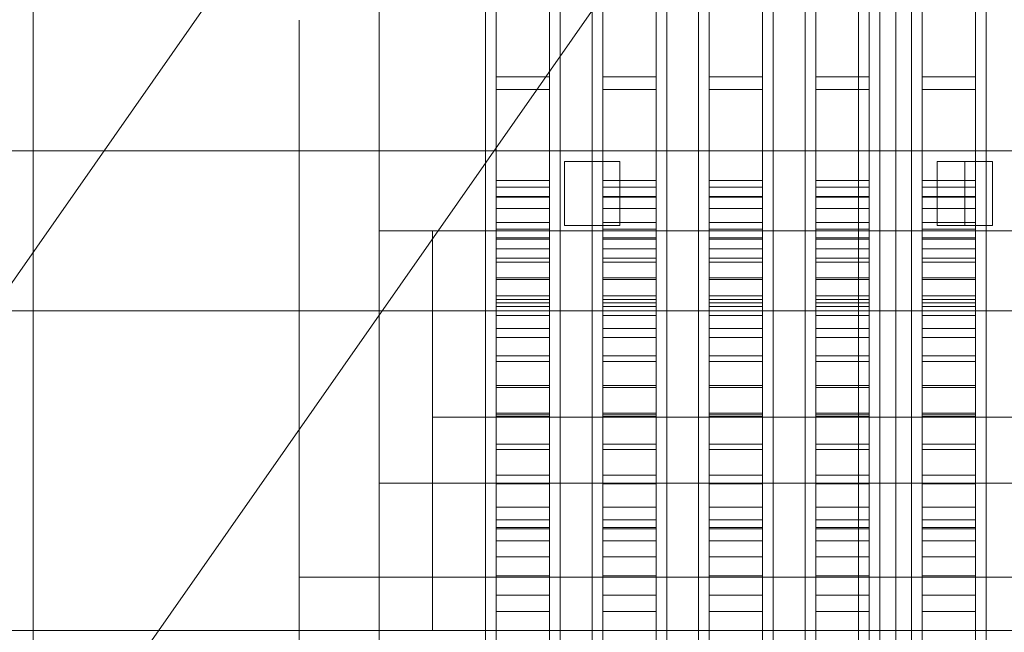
# Model space of a CAD drawing. Header units: millimetres. Extents: x -3490 to 61924, y -72580 to 6847.
# Tile 41 of 256: x -1728 to -1543, y -34340 to -34225. Entities that reach past the tile are written whole.
import ezdxf

# ---------------------------------------------------------------- set-up
doc = ezdxf.new("R2010")
doc.units = ezdxf.units.MM
for name, color, linetype, lineweight in [('COTAS_O', 1, 'Continuous', 0), ('COTAS_P', 1, 'Continuous', 0), ('frontal_briquetadora', 7, 'Continuous', 0), ('frontal_C03', 7, 'Continuous', 0), ('frontal_dosificador', 7, 'Continuous', 0), ('frontal_tolva', 7, 'Continuous', 0)]:
    doc.layers.add(name, color=color, linetype=linetype, lineweight=lineweight)
doc.dimstyles.new('R19_100', dxfattribs={"dimtxt": 250, "dimasz": 150, "dimexe": 150, "dimexo": 80, "dimgap": 100, "dimtad": 1, "dimtih": 1, "dimtoh": 1, "dimdsep": 46, "dimcen": 0.09, "dimadec": 0, "dimazin": 0, "dimtfac": 1, "dimtdec": 4, "dimtofl": 0, "dimtmove": 0, "dimatfit": 3, "dimfxl": 1, "dimtolj": 1, "dimtzin": 0, "dimarcsym": 0})

# ---------------------------------------------------------------- blocks, each defined once
blk = doc.blocks.new('DIM_R29_52')
at = {"layer": 'COTAS_P'}
for p, q in [((-1750, -34600), (-1600, -34555)), ((2600, -34600), (2450, -34555)), ((-1750, -35500), (-1750, -34600)), ((-1750, -34600), (2600, -34600)), ((-1750, -34600), (-1600, -34645)), ((2600, -34600), (2450, -34645)), ((2600, -35500), (2600, -34600))]:
    blk.add_line(p, q, dxfattribs=at)
blk.add_text('4350 P', height=250, dxfattribs=at).set_placement((425, -34500))
blk = doc.blocks.new('DIM_R29_56')
at = {"layer": 'COTAS_O'}
for p, q in [((-1725, -31700), (-1025, -31700)), ((-1025, -31700), (-1070, -31850)), ((-1025, -34400), (-1025, -31700)), ((-1025, -31700), (-980, -31850)), ((-1025, -34400), (-1070, -34250)), ((-1025, -34400), (-980, -34250)), ((-1725, -34400), (-1025, -34400))]:
    blk.add_line(p, q, dxfattribs=at)
blk.add_text('2700 O', height=250, rotation=90, dxfattribs=at).set_placement((-1125, -33050))
blk = doc.blocks.new('DIM_R29_57')
at = {"layer": 'COTAS_O'}
for p, q in [((-1725, -33700), (-1575, -33655)), ((1725, -33700), (1575, -33655)), ((-1725, -34400), (-1725, -33700)), ((-1725, -33700), (1725, -33700)), ((-1725, -33700), (-1575, -33745)), ((1725, -33700), (1575, -33745)), ((1725, -34400), (1725, -33700))]:
    blk.add_line(p, q, dxfattribs=at)
blk.add_text('3450 O', height=250, dxfattribs=at).set_placement((0, -33600))

msp = doc.modelspace()

# ---------------------------------------------------------------- linework, layer by layer
at = {"layer": 'frontal_briquetadora'}
for p, q in [((-1638, -34255.522), (-1638, -34023.687)), ((-1628, -34255.522), (-1628, -34023.687)), ((-1618, -34255.522), (-1618, -34023.687)), ((-1608, -34255.522), (-1608, -34023.687)), ((-1598, -34255.522), (-1598, -34023.687)), ((-1588, -34255.522), (-1588, -34023.687)), ((-1578, -34255.522), (-1578, -34023.687)), ((-1568, -34255.522), (-1568, -34023.687)), ((-1558, -34255.522), (-1558, -34023.687)), ((-1548, -34255.522), (-1548, -34023.687)), ((-1638, -34263.452), (-1638, -34031.618)), ((-1628, -34263.452), (-1628, -34031.618)), ((-1618, -34263.452), (-1618, -34031.618)), ((-1608, -34263.452), (-1608, -34031.618)), ((-1598, -34263.452), (-1598, -34031.618)), ((-1588, -34263.452), (-1588, -34031.618)), ((-1578, -34263.452), (-1578, -34031.618)), ((-1568, -34263.452), (-1568, -34031.618)), ((-1558, -34263.452), (-1558, -34031.618)), ((-1548, -34263.452), (-1548, -34031.618)), ((-1660, -34232.316), (-1660, -34213.667)), ((-1640, -34232.316), (-1640, -34213.667)), ((-1640, -34233.568), (-1640, -34215.195)), ((-1626, -34232.316), (-1626, -34213.667)), ((-1626, -34233.568), (-1626, -34215.195)), ((-1620, -34232.316), (-1620, -34213.667)), ((-1620, -34233.568), (-1620, -34215.195)), ((-1606, -34232.316), (-1606, -34213.667)), ((-1606, -34233.568), (-1606, -34215.195)), ((-1600, -34232.316), (-1600, -34213.667)), ((-1600, -34233.568), (-1600, -34215.195)), ((-1586, -34232.316), (-1586, -34213.667)), ((-1586, -34233.568), (-1586, -34215.195)), ((-1580, -34232.316), (-1580, -34213.667)), ((-1580, -34233.568), (-1580, -34215.195)), ((-1566, -34232.316), (-1566, -34213.667)), ((-1566, -34233.568), (-1566, -34215.195)), ((-1560, -34232.316), (-1560, -34213.667)), ((-1560, -34233.568), (-1560, -34215.195)), ((-1546, -34232.316), (-1546, -34213.667)), ((-1546, -34233.568), (-1546, -34215.195)), ((-1638, -34215.781), (-1638, -34236.052)), ((-1628, -34215.781), (-1628, -34236.052)), ((-1618, -34215.781), (-1618, -34236.052)), ((-1608, -34215.781), (-1608, -34236.052)), ((-1598, -34215.781), (-1598, -34236.052)), ((-1588, -34215.781), (-1588, -34236.052)), ((-1578, -34215.781), (-1578, -34236.052)), ((-1568, -34215.781), (-1568, -34236.052)), ((-1558, -34215.781), (-1558, -34236.052)), ((-1548, -34215.781), (-1548, -34236.052)), ((-1638, -34218.738), (-1638, -34238.484)), ((-1628, -34218.738), (-1628, -34238.484)), ((-1618, -34218.738), (-1618, -34238.484)), ((-1608, -34218.738), (-1608, -34238.484)), ((-1598, -34218.738), (-1598, -34238.484)), ((-1588, -34218.738), (-1588, -34238.484)), ((-1578, -34218.738), (-1578, -34238.484)), ((-1568, -34218.738), (-1568, -34238.484)), ((-1558, -34218.738), (-1558, -34238.484)), ((-1548, -34218.738), (-1548, -34238.484)), ((-1675, -34229.008), (-1675, -34225.448)), ((-1660, -34229.008), (-1660, -34225.448)), ((-1675, -34236.008), (-1675, -34229.008)), ((-1660, -34236.008), (-1660, -34229.008)), ((-1660, -34251.367), (-1660, -34232.316)), ((-1640, -34251.367), (-1640, -34232.316)), ((-1640, -34252.354), (-1640, -34233.568)), ((-1626, -34251.367), (-1626, -34232.316)), ((-1626, -34252.354), (-1626, -34233.568)), ((-1620, -34251.367), (-1620, -34232.316)), ((-1620, -34252.354), (-1620, -34233.568)), ((-1606, -34251.367), (-1606, -34232.316)), ((-1606, -34252.354), (-1606, -34233.568)), ((-1600, -34251.367), (-1600, -34232.316)), ((-1600, -34252.354), (-1600, -34233.568)), ((-1586, -34251.367), (-1586, -34232.316)), ((-1586, -34252.354), (-1586, -34233.568)), ((-1580, -34251.367), (-1580, -34232.316)), ((-1580, -34252.354), (-1580, -34233.568)), ((-1566, -34251.367), (-1566, -34232.316)), ((-1566, -34252.354), (-1566, -34233.568)), ((-1560, -34251.367), (-1560, -34232.316)), ((-1560, -34252.354), (-1560, -34233.568)), ((-1546, -34251.367), (-1546, -34232.316)), ((-1546, -34252.354), (-1546, -34233.568)), ((-1675, -34246.208), (-1675, -34236.008)), ((-1660, -34246.208), (-1660, -34236.008)), ((-1638, -34236.052), (-1638, -34256.779)), ((-1638, -34236.052), (-1628, -34236.052)), ((-1628, -34236.052), (-1628, -34256.779)), ((-1618, -34236.052), (-1618, -34256.779)), ((-1618, -34236.052), (-1608, -34236.052)), ((-1608, -34236.052), (-1608, -34256.779)), ((-1598, -34236.052), (-1598, -34256.779)), ((-1598, -34236.052), (-1588, -34236.052)), ((-1588, -34236.052), (-1588, -34256.779)), ((-1578, -34236.052), (-1578, -34256.779)), ((-1578, -34236.052), (-1568, -34236.052)), ((-1568, -34236.052), (-1568, -34256.779)), ((-1558, -34236.052), (-1558, -34256.779)), ((-1558, -34236.052), (-1548, -34236.052)), ((-1548, -34236.052), (-1548, -34256.779)), ((-1638, -34238.484), (-1638, -34258.674)), ((-1638, -34238.484), (-1628, -34238.484)), ((-1628, -34238.484), (-1628, -34258.674)), ((-1618, -34238.484), (-1618, -34258.674)), ((-1618, -34238.484), (-1608, -34238.484)), ((-1608, -34238.484), (-1608, -34258.674)), ((-1598, -34238.484), (-1598, -34258.674)), ((-1598, -34238.484), (-1588, -34238.484)), ((-1588, -34238.484), (-1588, -34258.674)), ((-1578, -34238.484), (-1578, -34258.674)), ((-1578, -34238.484), (-1568, -34238.484)), ((-1568, -34238.484), (-1568, -34258.674)), ((-1558, -34238.484), (-1558, -34258.674)), ((-1558, -34238.484), (-1548, -34238.484)), ((-1548, -34238.484), (-1548, -34258.674)), ((-1675, -34259.262), (-1675, -34246.208)), ((-1660, -34259.262), (-1660, -34246.208)), ((-1660, -34270.741), (-1660, -34251.367)), ((-1640, -34270.741), (-1640, -34251.367)), ((-1640, -34271.473), (-1640, -34252.354)), ((-1626, -34270.741), (-1626, -34251.367)), ((-1626, -34271.473), (-1626, -34252.354)), ((-1620, -34270.741), (-1620, -34251.367)), ((-1620, -34271.473), (-1620, -34252.354)), ((-1606, -34270.741), (-1606, -34251.367)), ((-1606, -34271.473), (-1606, -34252.354)), ((-1600, -34270.741), (-1600, -34251.367)), ((-1600, -34271.473), (-1600, -34252.354)), ((-1586, -34270.741), (-1586, -34251.367)), ((-1586, -34271.473), (-1586, -34252.354)), ((-1580, -34270.741), (-1580, -34251.367)), ((-1580, -34271.473), (-1580, -34252.354)), ((-1566, -34270.741), (-1566, -34251.367)), ((-1566, -34271.473), (-1566, -34252.354)), ((-1560, -34270.741), (-1560, -34251.367)), ((-1560, -34271.473), (-1560, -34252.354)), ((-1546, -34270.741), (-1546, -34251.367)), ((-1546, -34271.473), (-1546, -34252.354)), ((-1660, -34256.659), (-1660, -34253.764)), ((-1640, -34256.659), (-1640, -34253.764)), ((-1626, -34256.659), (-1626, -34253.764)), ((-1620, -34256.659), (-1620, -34253.764)), ((-1606, -34256.659), (-1606, -34253.764)), ((-1600, -34256.659), (-1600, -34253.764)), ((-1586, -34256.659), (-1586, -34253.764)), ((-1580, -34256.659), (-1580, -34253.764)), ((-1566, -34256.659), (-1566, -34253.764)), ((-1560, -34256.659), (-1560, -34253.764)), ((-1546, -34256.659), (-1546, -34253.764)), ((-1638, -34256.8), (-1638, -34255.522)), ((-1638, -34255.522), (-1628, -34255.522)), ((-1628, -34256.8), (-1628, -34255.522)), ((-1618, -34256.8), (-1618, -34255.522)), ((-1618, -34255.522), (-1608, -34255.522)), ((-1608, -34256.8), (-1608, -34255.522)), ((-1598, -34256.8), (-1598, -34255.522)), ((-1598, -34255.522), (-1588, -34255.522)), ((-1588, -34256.8), (-1588, -34255.522)), ((-1578, -34256.8), (-1578, -34255.522)), ((-1578, -34255.522), (-1568, -34255.522)), ((-1568, -34256.8), (-1568, -34255.522)), ((-1558, -34256.8), (-1558, -34255.522)), ((-1558, -34255.522), (-1548, -34255.522)), ((-1548, -34256.8), (-1548, -34255.522)), ((-1660, -34262.386), (-1660, -34256.659)), ((-1640, -34262.386), (-1640, -34256.659)), ((-1638, -34256.779), (-1638, -34277.861)), ((-1638, -34256.779), (-1628, -34256.779)), ((-1638, -34258.552), (-1638, -34256.8)), ((-1638, -34256.8), (-1628, -34256.8)), ((-1628, -34256.779), (-1628, -34277.861)), ((-1628, -34258.552), (-1628, -34256.8)), ((-1626, -34262.386), (-1626, -34256.659)), ((-1620, -34262.386), (-1620, -34256.659)), ((-1618, -34256.779), (-1618, -34277.861)), ((-1618, -34256.779), (-1608, -34256.779)), ((-1618, -34258.552), (-1618, -34256.8)), ((-1618, -34256.8), (-1608, -34256.8)), ((-1608, -34256.779), (-1608, -34277.861)), ((-1608, -34258.552), (-1608, -34256.8)), ((-1606, -34262.386), (-1606, -34256.659)), ((-1600, -34262.386), (-1600, -34256.659)), ((-1598, -34256.779), (-1598, -34277.861)), ((-1598, -34256.779), (-1588, -34256.779)), ((-1598, -34258.552), (-1598, -34256.8)), ((-1598, -34256.8), (-1588, -34256.8)), ((-1588, -34256.779), (-1588, -34277.861)), ((-1588, -34258.552), (-1588, -34256.8)), ((-1586, -34262.386), (-1586, -34256.659)), ((-1580, -34262.386), (-1580, -34256.659)), ((-1578, -34256.779), (-1578, -34277.861)), ((-1578, -34256.779), (-1568, -34256.779)), ((-1578, -34258.552), (-1578, -34256.8)), ((-1578, -34256.8), (-1568, -34256.8)), ((-1568, -34256.779), (-1568, -34277.861)), ((-1568, -34258.552), (-1568, -34256.8)), ((-1566, -34262.386), (-1566, -34256.659)), ((-1560, -34262.386), (-1560, -34256.659)), ((-1558, -34256.779), (-1558, -34277.861)), ((-1558, -34256.779), (-1548, -34256.779)), ((-1558, -34258.552), (-1558, -34256.8)), ((-1558, -34256.8), (-1548, -34256.8)), ((-1548, -34256.779), (-1548, -34277.861)), ((-1548, -34258.552), (-1548, -34256.8)), ((-1546, -34262.386), (-1546, -34256.659)), ((-1675, -34274.725), (-1675, -34259.262)), ((-1660, -34274.725), (-1660, -34259.262)), ((-1638, -34260.772), (-1638, -34258.552)), ((-1638, -34258.552), (-1628, -34258.552)), ((-1638, -34258.674), (-1638, -34279.211)), ((-1638, -34258.674), (-1628, -34258.674)), ((-1628, -34260.772), (-1628, -34258.552)), ((-1628, -34258.674), (-1628, -34279.211)), ((-1618, -34260.772), (-1618, -34258.552)), ((-1618, -34258.552), (-1608, -34258.552)), ((-1618, -34258.674), (-1618, -34279.211)), ((-1618, -34258.674), (-1608, -34258.674)), ((-1608, -34260.772), (-1608, -34258.552)), ((-1608, -34258.674), (-1608, -34279.211)), ((-1598, -34260.772), (-1598, -34258.552)), ((-1598, -34258.552), (-1588, -34258.552)), ((-1598, -34258.674), (-1598, -34279.211)), ((-1598, -34258.674), (-1588, -34258.674)), ((-1588, -34260.772), (-1588, -34258.552)), ((-1588, -34258.674), (-1588, -34279.211)), ((-1578, -34260.772), (-1578, -34258.552)), ((-1578, -34258.552), (-1568, -34258.552)), ((-1578, -34258.674), (-1578, -34279.211)), ((-1578, -34258.674), (-1568, -34258.674)), ((-1568, -34260.772), (-1568, -34258.552)), ((-1568, -34258.674), (-1568, -34279.211)), ((-1558, -34260.772), (-1558, -34258.552)), ((-1558, -34258.552), (-1548, -34258.552)), ((-1558, -34258.674), (-1558, -34279.211)), ((-1558, -34258.674), (-1548, -34258.674)), ((-1548, -34260.772), (-1548, -34258.552)), ((-1548, -34258.674), (-1548, -34279.211)), ((-1660, -34266.326), (-1660, -34260.713)), ((-1638, -34263.45), (-1638, -34260.772)), ((-1638, -34260.772), (-1628, -34260.772)), ((-1628, -34263.45), (-1628, -34260.772)), ((-1618, -34263.45), (-1618, -34260.772)), ((-1618, -34260.772), (-1608, -34260.772)), ((-1608, -34263.45), (-1608, -34260.772)), ((-1598, -34263.45), (-1598, -34260.772)), ((-1598, -34260.772), (-1588, -34260.772)), ((-1588, -34263.45), (-1588, -34260.772)), ((-1578, -34263.45), (-1578, -34260.772)), ((-1578, -34260.772), (-1568, -34260.772)), ((-1568, -34263.45), (-1568, -34260.772)), ((-1558, -34263.45), (-1558, -34260.772)), ((-1558, -34260.772), (-1548, -34260.772)), ((-1548, -34263.45), (-1548, -34260.772)), ((-1660, -34270.817), (-1660, -34262.386)), ((-1640, -34270.817), (-1640, -34262.386)), ((-1638, -34266.579), (-1638, -34263.45)), ((-1638, -34263.45), (-1628, -34263.45)), ((-1638, -34264.651), (-1638, -34263.452)), ((-1628, -34266.579), (-1628, -34263.45)), ((-1628, -34264.651), (-1628, -34263.452)), ((-1626, -34270.817), (-1626, -34262.386)), ((-1620, -34270.817), (-1620, -34262.386)), ((-1618, -34266.579), (-1618, -34263.45)), ((-1618, -34263.45), (-1608, -34263.45)), ((-1618, -34264.651), (-1618, -34263.452)), ((-1608, -34266.579), (-1608, -34263.45)), ((-1608, -34264.651), (-1608, -34263.452)), ((-1606, -34270.817), (-1606, -34262.386)), ((-1600, -34270.817), (-1600, -34262.386)), ((-1598, -34266.579), (-1598, -34263.45)), ((-1598, -34263.45), (-1588, -34263.45)), ((-1598, -34264.651), (-1598, -34263.452)), ((-1588, -34266.579), (-1588, -34263.45)), ((-1588, -34264.651), (-1588, -34263.452)), ((-1586, -34270.817), (-1586, -34262.386)), ((-1580, -34270.817), (-1580, -34262.386)), ((-1578, -34266.579), (-1578, -34263.45)), ((-1578, -34263.45), (-1568, -34263.45)), ((-1578, -34264.651), (-1578, -34263.452)), ((-1568, -34266.579), (-1568, -34263.45)), ((-1568, -34264.651), (-1568, -34263.452)), ((-1566, -34270.817), (-1566, -34262.386)), ((-1560, -34270.817), (-1560, -34262.386)), ((-1558, -34266.579), (-1558, -34263.45)), ((-1558, -34263.45), (-1548, -34263.45)), ((-1558, -34264.651), (-1558, -34263.452)), ((-1548, -34266.579), (-1548, -34263.45)), ((-1548, -34264.651), (-1548, -34263.452)), ((-1546, -34270.817), (-1546, -34262.386)), ((-1640, -34267.072), (-1640, -34263.81)), ((-1638, -34266.294), (-1638, -34264.651)), ((-1638, -34264.651), (-1628, -34264.651)), ((-1628, -34266.294), (-1628, -34264.651)), ((-1626, -34267.072), (-1626, -34263.81)), ((-1620, -34267.072), (-1620, -34263.81)), ((-1618, -34266.294), (-1618, -34264.651)), ((-1618, -34264.651), (-1608, -34264.651)), ((-1608, -34266.294), (-1608, -34264.651)), ((-1606, -34267.072), (-1606, -34263.81)), ((-1600, -34267.072), (-1600, -34263.81)), ((-1598, -34266.294), (-1598, -34264.651)), ((-1598, -34264.651), (-1588, -34264.651)), ((-1588, -34266.294), (-1588, -34264.651)), ((-1586, -34267.072), (-1586, -34263.81)), ((-1580, -34267.072), (-1580, -34263.81)), ((-1578, -34266.294), (-1578, -34264.651)), ((-1578, -34264.651), (-1568, -34264.651)), ((-1568, -34266.294), (-1568, -34264.651)), ((-1566, -34267.072), (-1566, -34263.81)), ((-1560, -34267.072), (-1560, -34263.81)), ((-1558, -34266.294), (-1558, -34264.651)), ((-1558, -34264.651), (-1548, -34264.651)), ((-1548, -34266.294), (-1548, -34264.651)), ((-1546, -34267.072), (-1546, -34263.81)), ((-1660, -34277.098), (-1660, -34266.326)), ((-1640, -34273.507), (-1640, -34267.072)), ((-1638, -34268.376), (-1638, -34266.294)), ((-1638, -34266.294), (-1628, -34266.294)), ((-1638, -34270.144), (-1638, -34266.579)), ((-1638, -34266.579), (-1628, -34266.579)), ((-1628, -34268.376), (-1628, -34266.294)), ((-1628, -34270.144), (-1628, -34266.579)), ((-1626, -34273.507), (-1626, -34267.072)), ((-1620, -34273.507), (-1620, -34267.072)), ((-1618, -34268.376), (-1618, -34266.294)), ((-1618, -34266.294), (-1608, -34266.294)), ((-1618, -34270.144), (-1618, -34266.579)), ((-1618, -34266.579), (-1608, -34266.579)), ((-1608, -34268.376), (-1608, -34266.294)), ((-1608, -34270.144), (-1608, -34266.579)), ((-1606, -34273.507), (-1606, -34267.072)), ((-1600, -34273.507), (-1600, -34267.072)), ((-1598, -34268.376), (-1598, -34266.294)), ((-1598, -34266.294), (-1588, -34266.294)), ((-1598, -34270.144), (-1598, -34266.579)), ((-1598, -34266.579), (-1588, -34266.579)), ((-1588, -34268.376), (-1588, -34266.294)), ((-1588, -34270.144), (-1588, -34266.579)), ((-1586, -34273.507), (-1586, -34267.072)), ((-1580, -34273.507), (-1580, -34267.072)), ((-1578, -34268.376), (-1578, -34266.294)), ((-1578, -34266.294), (-1568, -34266.294)), ((-1578, -34270.144), (-1578, -34266.579)), ((-1578, -34266.579), (-1568, -34266.579)), ((-1568, -34268.376), (-1568, -34266.294)), ((-1568, -34270.144), (-1568, -34266.579)), ((-1566, -34273.507), (-1566, -34267.072)), ((-1560, -34273.507), (-1560, -34267.072)), ((-1558, -34268.376), (-1558, -34266.294)), ((-1558, -34266.294), (-1548, -34266.294)), ((-1558, -34270.144), (-1558, -34266.579)), ((-1558, -34266.579), (-1548, -34266.579)), ((-1548, -34268.376), (-1548, -34266.294)), ((-1548, -34270.144), (-1548, -34266.579)), ((-1546, -34273.507), (-1546, -34267.072)), ((-1638, -34270.889), (-1638, -34268.376)), ((-1638, -34268.376), (-1628, -34268.376)), ((-1628, -34270.889), (-1628, -34268.376)), ((-1618, -34270.889), (-1618, -34268.376)), ((-1618, -34268.376), (-1608, -34268.376)), ((-1608, -34270.889), (-1608, -34268.376)), ((-1598, -34270.889), (-1598, -34268.376)), ((-1598, -34268.376), (-1588, -34268.376)), ((-1588, -34270.889), (-1588, -34268.376)), ((-1578, -34270.889), (-1578, -34268.376)), ((-1578, -34268.376), (-1568, -34268.376)), ((-1568, -34270.889), (-1568, -34268.376)), ((-1558, -34270.889), (-1558, -34268.376)), ((-1558, -34268.376), (-1548, -34268.376)), ((-1548, -34270.889), (-1548, -34268.376)), ((-1660, -34290.358), (-1660, -34270.741)), ((-1660, -34281.762), (-1660, -34270.817)), ((-1640, -34290.358), (-1640, -34270.741)), ((-1640, -34281.762), (-1640, -34270.817)), ((-1638, -34274.134), (-1638, -34270.144)), ((-1638, -34270.144), (-1628, -34270.144)), ((-1628, -34274.134), (-1628, -34270.144)), ((-1626, -34290.358), (-1626, -34270.741)), ((-1626, -34281.762), (-1626, -34270.817)), ((-1620, -34290.358), (-1620, -34270.741)), ((-1620, -34281.762), (-1620, -34270.817)), ((-1618, -34274.134), (-1618, -34270.144)), ((-1618, -34270.144), (-1608, -34270.144)), ((-1608, -34274.134), (-1608, -34270.144)), ((-1606, -34290.358), (-1606, -34270.741)), ((-1606, -34281.762), (-1606, -34270.817)), ((-1600, -34290.358), (-1600, -34270.741)), ((-1600, -34281.762), (-1600, -34270.817)), ((-1598, -34274.134), (-1598, -34270.144)), ((-1598, -34270.144), (-1588, -34270.144)), ((-1588, -34274.134), (-1588, -34270.144)), ((-1586, -34290.358), (-1586, -34270.741)), ((-1586, -34281.762), (-1586, -34270.817)), ((-1580, -34290.358), (-1580, -34270.741)), ((-1580, -34281.762), (-1580, -34270.817)), ((-1578, -34274.134), (-1578, -34270.144)), ((-1578, -34270.144), (-1568, -34270.144)), ((-1568, -34274.134), (-1568, -34270.144)), ((-1566, -34290.358), (-1566, -34270.741)), ((-1566, -34281.762), (-1566, -34270.817)), ((-1560, -34290.358), (-1560, -34270.741)), ((-1560, -34281.762), (-1560, -34270.817)), ((-1558, -34274.134), (-1558, -34270.144)), ((-1558, -34270.144), (-1548, -34270.144)), ((-1548, -34274.134), (-1548, -34270.144)), ((-1546, -34290.358), (-1546, -34270.741)), ((-1546, -34281.762), (-1546, -34270.817)), ((-1640, -34290.842), (-1640, -34271.473)), ((-1638, -34273.823), (-1638, -34270.889)), ((-1638, -34270.889), (-1628, -34270.889)), ((-1628, -34273.823), (-1628, -34270.889)), ((-1626, -34290.842), (-1626, -34271.473)), ((-1620, -34290.842), (-1620, -34271.473)), ((-1618, -34273.823), (-1618, -34270.889)), ((-1618, -34270.889), (-1608, -34270.889)), ((-1608, -34273.823), (-1608, -34270.889)), ((-1606, -34290.842), (-1606, -34271.473)), ((-1600, -34290.842), (-1600, -34271.473)), ((-1598, -34273.823), (-1598, -34270.889)), ((-1598, -34270.889), (-1588, -34270.889)), ((-1588, -34273.823), (-1588, -34270.889)), ((-1586, -34290.842), (-1586, -34271.473)), ((-1580, -34290.842), (-1580, -34271.473)), ((-1578, -34273.823), (-1578, -34270.889)), ((-1578, -34270.889), (-1568, -34270.889)), ((-1568, -34273.823), (-1568, -34270.889)), ((-1566, -34290.842), (-1566, -34271.473)), ((-1560, -34290.842), (-1560, -34271.473)), ((-1558, -34273.823), (-1558, -34270.889)), ((-1558, -34270.889), (-1548, -34270.889)), ((-1548, -34273.823), (-1548, -34270.889)), ((-1546, -34290.842), (-1546, -34271.473)), ((-1640, -34282.94), (-1640, -34273.507)), ((-1638, -34277.168), (-1638, -34273.823)), ((-1638, -34273.823), (-1628, -34273.823)), ((-1638, -34278.533), (-1638, -34274.134)), ((-1638, -34274.134), (-1628, -34274.134)), ((-1628, -34277.168), (-1628, -34273.823)), ((-1628, -34278.533), (-1628, -34274.134)), ((-1626, -34282.94), (-1626, -34273.507)), ((-1620, -34282.94), (-1620, -34273.507)), ((-1618, -34277.168), (-1618, -34273.823)), ((-1618, -34273.823), (-1608, -34273.823)), ((-1618, -34278.533), (-1618, -34274.134)), ((-1618, -34274.134), (-1608, -34274.134)), ((-1608, -34277.168), (-1608, -34273.823)), ((-1608, -34278.533), (-1608, -34274.134)), ((-1606, -34282.94), (-1606, -34273.507)), ((-1600, -34282.94), (-1600, -34273.507)), ((-1598, -34277.168), (-1598, -34273.823)), ((-1598, -34273.823), (-1588, -34273.823)), ((-1598, -34278.533), (-1598, -34274.134)), ((-1598, -34274.134), (-1588, -34274.134)), ((-1588, -34277.168), (-1588, -34273.823)), ((-1588, -34278.533), (-1588, -34274.134)), ((-1586, -34282.94), (-1586, -34273.507)), ((-1580, -34282.94), (-1580, -34273.507)), ((-1578, -34277.168), (-1578, -34273.823)), ((-1578, -34273.823), (-1568, -34273.823)), ((-1578, -34278.533), (-1578, -34274.134)), ((-1578, -34274.134), (-1568, -34274.134)), ((-1568, -34277.168), (-1568, -34273.823)), ((-1568, -34278.533), (-1568, -34274.134)), ((-1566, -34282.94), (-1566, -34273.507)), ((-1560, -34282.94), (-1560, -34273.507)), ((-1558, -34277.168), (-1558, -34273.823)), ((-1558, -34273.823), (-1548, -34273.823)), ((-1558, -34278.533), (-1558, -34274.134)), ((-1558, -34274.134), (-1548, -34274.134)), ((-1548, -34277.168), (-1548, -34273.823)), ((-1548, -34278.533), (-1548, -34274.134)), ((-1546, -34282.94), (-1546, -34273.507)), ((-1675, -34292.07), (-1675, -34274.725)), ((-1660, -34292.07), (-1660, -34274.725)), ((-1660, -34292.155), (-1660, -34277.098)), ((-1638, -34280.91), (-1638, -34277.168)), ((-1638, -34277.168), (-1628, -34277.168)), ((-1638, -34277.861), (-1638, -34299.197)), ((-1638, -34277.861), (-1628, -34277.861)), ((-1628, -34280.91), (-1628, -34277.168)), ((-1628, -34277.861), (-1628, -34299.197)), ((-1618, -34280.91), (-1618, -34277.168)), ((-1618, -34277.168), (-1608, -34277.168)), ((-1618, -34277.861), (-1618, -34299.197)), ((-1618, -34277.861), (-1608, -34277.861)), ((-1608, -34280.91), (-1608, -34277.168)), ((-1608, -34277.861), (-1608, -34299.197)), ((-1598, -34280.91), (-1598, -34277.168)), ((-1598, -34277.168), (-1588, -34277.168)), ((-1598, -34277.861), (-1598, -34299.197)), ((-1598, -34277.861), (-1588, -34277.861)), ((-1588, -34280.91), (-1588, -34277.168)), ((-1588, -34277.861), (-1588, -34299.197)), ((-1578, -34280.91), (-1578, -34277.168)), ((-1578, -34277.168), (-1568, -34277.168)), ((-1578, -34277.861), (-1578, -34299.197)), ((-1578, -34277.861), (-1568, -34277.861)), ((-1568, -34280.91), (-1568, -34277.168)), ((-1568, -34277.861), (-1568, -34299.197)), ((-1558, -34280.91), (-1558, -34277.168)), ((-1558, -34277.168), (-1548, -34277.168)), ((-1558, -34277.861), (-1558, -34299.197)), ((-1558, -34277.861), (-1548, -34277.861)), ((-1548, -34280.91), (-1548, -34277.168)), ((-1548, -34277.861), (-1548, -34299.197)), ((-1638, -34283.325), (-1638, -34278.533)), ((-1638, -34278.533), (-1628, -34278.533)), ((-1638, -34279.211), (-1638, -34299.994)), ((-1638, -34279.211), (-1628, -34279.211)), ((-1628, -34283.325), (-1628, -34278.533)), ((-1628, -34279.211), (-1628, -34299.994)), ((-1618, -34283.325), (-1618, -34278.533)), ((-1618, -34278.533), (-1608, -34278.533)), ((-1618, -34279.211), (-1618, -34299.994)), ((-1618, -34279.211), (-1608, -34279.211)), ((-1608, -34283.325), (-1608, -34278.533)), ((-1608, -34279.211), (-1608, -34299.994)), ((-1598, -34283.325), (-1598, -34278.533)), ((-1598, -34278.533), (-1588, -34278.533)), ((-1598, -34279.211), (-1598, -34299.994)), ((-1598, -34279.211), (-1588, -34279.211)), ((-1588, -34283.325), (-1588, -34278.533)), ((-1588, -34279.211), (-1588, -34299.994)), ((-1578, -34283.325), (-1578, -34278.533)), ((-1578, -34278.533), (-1568, -34278.533)), ((-1578, -34279.211), (-1578, -34299.994)), ((-1578, -34279.211), (-1568, -34279.211)), ((-1568, -34283.325), (-1568, -34278.533)), ((-1568, -34279.211), (-1568, -34299.994)), ((-1558, -34283.325), (-1558, -34278.533)), ((-1558, -34278.533), (-1548, -34278.533)), ((-1558, -34279.211), (-1558, -34299.994)), ((-1558, -34279.211), (-1548, -34279.211)), ((-1548, -34283.325), (-1548, -34278.533)), ((-1548, -34279.211), (-1548, -34299.994)), ((-1660, -34294.978), (-1660, -34281.762)), ((-1640, -34294.978), (-1640, -34281.762)), ((-1638, -34285.036), (-1638, -34280.91)), ((-1638, -34280.91), (-1628, -34280.91)), ((-1628, -34285.036), (-1628, -34280.91)), ((-1626, -34294.978), (-1626, -34281.762)), ((-1620, -34294.978), (-1620, -34281.762)), ((-1618, -34285.036), (-1618, -34280.91)), ((-1618, -34280.91), (-1608, -34280.91)), ((-1608, -34285.036), (-1608, -34280.91)), ((-1606, -34294.978), (-1606, -34281.762)), ((-1600, -34294.978), (-1600, -34281.762)), ((-1598, -34285.036), (-1598, -34280.91)), ((-1598, -34280.91), (-1588, -34280.91)), ((-1588, -34285.036), (-1588, -34280.91)), ((-1586, -34294.978), (-1586, -34281.762)), ((-1580, -34294.978), (-1580, -34281.762)), ((-1578, -34285.036), (-1578, -34280.91)), ((-1578, -34280.91), (-1568, -34280.91)), ((-1568, -34285.036), (-1568, -34280.91)), ((-1566, -34294.978), (-1566, -34281.762)), ((-1560, -34294.978), (-1560, -34281.762)), ((-1558, -34285.036), (-1558, -34280.91)), ((-1558, -34280.91), (-1548, -34280.91)), ((-1548, -34285.036), (-1548, -34280.91)), ((-1546, -34294.978), (-1546, -34281.762)), ((-1640, -34295.113), (-1640, -34282.94)), ((-1638, -34288.491), (-1638, -34283.325)), ((-1638, -34283.325), (-1628, -34283.325)), ((-1628, -34288.491), (-1628, -34283.325)), ((-1626, -34295.113), (-1626, -34282.94)), ((-1620, -34295.113), (-1620, -34282.94)), ((-1618, -34288.491), (-1618, -34283.325)), ((-1618, -34283.325), (-1608, -34283.325)), ((-1608, -34288.491), (-1608, -34283.325)), ((-1606, -34295.113), (-1606, -34282.94)), ((-1600, -34295.113), (-1600, -34282.94)), ((-1598, -34288.491), (-1598, -34283.325)), ((-1598, -34283.325), (-1588, -34283.325)), ((-1588, -34288.491), (-1588, -34283.325)), ((-1586, -34295.113), (-1586, -34282.94)), ((-1580, -34295.113), (-1580, -34282.94)), ((-1578, -34288.491), (-1578, -34283.325)), ((-1578, -34283.325), (-1568, -34283.325)), ((-1568, -34288.491), (-1568, -34283.325)), ((-1566, -34295.113), (-1566, -34282.94)), ((-1560, -34295.113), (-1560, -34282.94)), ((-1558, -34288.491), (-1558, -34283.325)), ((-1558, -34283.325), (-1548, -34283.325)), ((-1548, -34288.491), (-1548, -34283.325)), ((-1546, -34295.113), (-1546, -34282.94)), ((-1638, -34289.531), (-1638, -34285.036)), ((-1638, -34285.036), (-1628, -34285.036)), ((-1628, -34289.531), (-1628, -34285.036)), ((-1618, -34289.531), (-1618, -34285.036)), ((-1618, -34285.036), (-1608, -34285.036)), ((-1608, -34289.531), (-1608, -34285.036)), ((-1598, -34289.531), (-1598, -34285.036)), ((-1598, -34285.036), (-1588, -34285.036)), ((-1588, -34289.531), (-1588, -34285.036)), ((-1578, -34289.531), (-1578, -34285.036)), ((-1578, -34285.036), (-1568, -34285.036)), ((-1568, -34289.531), (-1568, -34285.036)), ((-1558, -34289.531), (-1558, -34285.036)), ((-1558, -34285.036), (-1548, -34285.036)), ((-1548, -34289.531), (-1548, -34285.036)), ((-1638, -34294.013), (-1638, -34288.491)), ((-1638, -34288.491), (-1628, -34288.491)), ((-1628, -34294.013), (-1628, -34288.491)), ((-1618, -34294.013), (-1618, -34288.491)), ((-1618, -34288.491), (-1608, -34288.491)), ((-1608, -34294.013), (-1608, -34288.491)), ((-1598, -34294.013), (-1598, -34288.491)), ((-1598, -34288.491), (-1588, -34288.491)), ((-1588, -34294.013), (-1588, -34288.491)), ((-1578, -34294.013), (-1578, -34288.491)), ((-1578, -34288.491), (-1568, -34288.491)), ((-1568, -34294.013), (-1568, -34288.491)), ((-1558, -34294.013), (-1558, -34288.491)), ((-1558, -34288.491), (-1548, -34288.491)), ((-1548, -34294.013), (-1548, -34288.491)), ((-1660, -34294.404), (-1660, -34289.963)), ((-1660, -34310.138), (-1660, -34290.358)), ((-1640, -34310.138), (-1640, -34290.358)), ((-1640, -34310.379), (-1640, -34290.842)), ((-1638, -34294.377), (-1638, -34289.531)), ((-1638, -34289.531), (-1628, -34289.531)), ((-1628, -34294.377), (-1628, -34289.531)), ((-1626, -34310.138), (-1626, -34290.358)), ((-1626, -34310.379), (-1626, -34290.842)), ((-1620, -34310.138), (-1620, -34290.358)), ((-1620, -34310.379), (-1620, -34290.842)), ((-1618, -34294.377), (-1618, -34289.531)), ((-1618, -34289.531), (-1608, -34289.531)), ((-1608, -34294.377), (-1608, -34289.531)), ((-1606, -34310.138), (-1606, -34290.358)), ((-1606, -34310.379), (-1606, -34290.842)), ((-1600, -34310.138), (-1600, -34290.358)), ((-1600, -34310.379), (-1600, -34290.842)), ((-1598, -34294.377), (-1598, -34289.531)), ((-1598, -34289.531), (-1588, -34289.531)), ((-1588, -34294.377), (-1588, -34289.531)), ((-1586, -34310.138), (-1586, -34290.358)), ((-1586, -34310.379), (-1586, -34290.842)), ((-1580, -34310.138), (-1580, -34290.358)), ((-1580, -34310.379), (-1580, -34290.842)), ((-1578, -34294.377), (-1578, -34289.531)), ((-1578, -34289.531), (-1568, -34289.531)), ((-1568, -34294.377), (-1568, -34289.531)), ((-1566, -34310.138), (-1566, -34290.358)), ((-1566, -34310.379), (-1566, -34290.842)), ((-1560, -34310.138), (-1560, -34290.358)), ((-1560, -34310.379), (-1560, -34290.842)), ((-1558, -34294.377), (-1558, -34289.531)), ((-1558, -34289.531), (-1548, -34289.531)), ((-1548, -34294.377), (-1548, -34289.531)), ((-1546, -34310.138), (-1546, -34290.358)), ((-1546, -34310.379), (-1546, -34290.842)), ((-1675, -34310.706), (-1675, -34292.07)), ((-1660, -34310.706), (-1660, -34292.07)), ((-1660, -34310.279), (-1660, -34292.155)), ((-1660, -34302.407), (-1660, -34294.404)), ((-1638, -34299.87), (-1638, -34294.013)), ((-1638, -34294.013), (-1628, -34294.013)), ((-1638, -34299.557), (-1638, -34294.377)), ((-1638, -34294.377), (-1628, -34294.377)), ((-1628, -34299.87), (-1628, -34294.013)), ((-1628, -34299.557), (-1628, -34294.377)), ((-1618, -34299.87), (-1618, -34294.013)), ((-1618, -34294.013), (-1608, -34294.013)), ((-1618, -34299.557), (-1618, -34294.377)), ((-1618, -34294.377), (-1608, -34294.377)), ((-1608, -34299.87), (-1608, -34294.013)), ((-1608, -34299.557), (-1608, -34294.377)), ((-1598, -34299.87), (-1598, -34294.013)), ((-1598, -34294.013), (-1588, -34294.013)), ((-1598, -34299.557), (-1598, -34294.377)), ((-1598, -34294.377), (-1588, -34294.377)), ((-1588, -34299.87), (-1588, -34294.013)), ((-1588, -34299.557), (-1588, -34294.377)), ((-1578, -34299.87), (-1578, -34294.013)), ((-1578, -34294.013), (-1568, -34294.013)), ((-1578, -34299.557), (-1578, -34294.377)), ((-1578, -34294.377), (-1568, -34294.377)), ((-1568, -34299.87), (-1568, -34294.013)), ((-1568, -34299.557), (-1568, -34294.377)), ((-1558, -34299.87), (-1558, -34294.013)), ((-1558, -34294.013), (-1548, -34294.013)), ((-1558, -34299.557), (-1558, -34294.377)), ((-1558, -34294.377), (-1548, -34294.377)), ((-1548, -34299.87), (-1548, -34294.013)), ((-1548, -34299.557), (-1548, -34294.377)), ((-1660, -34310.168), (-1660, -34294.978)), ((-1640, -34310.168), (-1640, -34294.978)), ((-1640, -34309.694), (-1640, -34295.113)), ((-1626, -34310.168), (-1626, -34294.978)), ((-1626, -34309.694), (-1626, -34295.113)), ((-1620, -34310.168), (-1620, -34294.978)), ((-1620, -34309.694), (-1620, -34295.113)), ((-1606, -34310.168), (-1606, -34294.978)), ((-1606, -34309.694), (-1606, -34295.113)), ((-1600, -34310.168), (-1600, -34294.978)), ((-1600, -34309.694), (-1600, -34295.113)), ((-1586, -34310.168), (-1586, -34294.978)), ((-1586, -34309.694), (-1586, -34295.113)), ((-1580, -34310.168), (-1580, -34294.978)), ((-1580, -34309.694), (-1580, -34295.113)), ((-1566, -34310.168), (-1566, -34294.978)), ((-1566, -34309.694), (-1566, -34295.113)), ((-1560, -34310.168), (-1560, -34294.978)), ((-1560, -34309.694), (-1560, -34295.113)), ((-1546, -34310.168), (-1546, -34294.978)), ((-1546, -34309.694), (-1546, -34295.113)), ((-1638, -34299.197), (-1638, -34320.682)), ((-1638, -34299.197), (-1628, -34299.197)), ((-1638, -34305.05), (-1638, -34299.557)), ((-1638, -34299.557), (-1628, -34299.557)), ((-1638, -34306.039), (-1638, -34299.87)), ((-1638, -34299.87), (-1628, -34299.87)), ((-1638, -34299.994), (-1638, -34320.923)), ((-1638, -34299.994), (-1628, -34299.994)), ((-1628, -34299.197), (-1628, -34320.682)), ((-1628, -34305.05), (-1628, -34299.557)), ((-1628, -34306.039), (-1628, -34299.87)), ((-1628, -34299.994), (-1628, -34320.923)), ((-1618, -34299.197), (-1618, -34320.682)), ((-1618, -34299.197), (-1608, -34299.197)), ((-1618, -34305.05), (-1618, -34299.557)), ((-1618, -34299.557), (-1608, -34299.557)), ((-1618, -34306.039), (-1618, -34299.87)), ((-1618, -34299.87), (-1608, -34299.87)), ((-1618, -34299.994), (-1618, -34320.923)), ((-1618, -34299.994), (-1608, -34299.994)), ((-1608, -34299.197), (-1608, -34320.682)), ((-1608, -34305.05), (-1608, -34299.557)), ((-1608, -34306.039), (-1608, -34299.87)), ((-1608, -34299.994), (-1608, -34320.923)), ((-1598, -34299.197), (-1598, -34320.682)), ((-1598, -34299.197), (-1588, -34299.197)), ((-1598, -34305.05), (-1598, -34299.557)), ((-1598, -34299.557), (-1588, -34299.557)), ((-1598, -34306.039), (-1598, -34299.87)), ((-1598, -34299.87), (-1588, -34299.87)), ((-1598, -34299.994), (-1598, -34320.923)), ((-1598, -34299.994), (-1588, -34299.994)), ((-1588, -34299.197), (-1588, -34320.682)), ((-1588, -34305.05), (-1588, -34299.557)), ((-1588, -34306.039), (-1588, -34299.87)), ((-1588, -34299.994), (-1588, -34320.923)), ((-1578, -34299.197), (-1578, -34320.682)), ((-1578, -34299.197), (-1568, -34299.197)), ((-1578, -34305.05), (-1578, -34299.557)), ((-1578, -34299.557), (-1568, -34299.557)), ((-1578, -34306.039), (-1578, -34299.87)), ((-1578, -34299.87), (-1568, -34299.87)), ((-1578, -34299.994), (-1578, -34320.923)), ((-1578, -34299.994), (-1568, -34299.994)), ((-1568, -34299.197), (-1568, -34320.682)), ((-1568, -34305.05), (-1568, -34299.557)), ((-1568, -34306.039), (-1568, -34299.87)), ((-1568, -34299.994), (-1568, -34320.923)), ((-1558, -34299.197), (-1558, -34320.682)), ((-1558, -34299.197), (-1548, -34299.197)), ((-1558, -34305.05), (-1558, -34299.557)), ((-1558, -34299.557), (-1548, -34299.557)), ((-1558, -34306.039), (-1558, -34299.87)), ((-1558, -34299.87), (-1548, -34299.87)), ((-1558, -34299.994), (-1558, -34320.923)), ((-1558, -34299.994), (-1548, -34299.994)), ((-1548, -34299.197), (-1548, -34320.682)), ((-1548, -34305.05), (-1548, -34299.557)), ((-1548, -34306.039), (-1548, -34299.87)), ((-1548, -34299.994), (-1548, -34320.923)), ((-1660, -34312.386), (-1660, -34302.407)), ((-1638, -34310.837), (-1638, -34305.05)), ((-1638, -34305.05), (-1628, -34305.05)), ((-1628, -34310.837), (-1628, -34305.05)), ((-1618, -34310.837), (-1618, -34305.05)), ((-1618, -34305.05), (-1608, -34305.05)), ((-1608, -34310.837), (-1608, -34305.05)), ((-1598, -34310.837), (-1598, -34305.05)), ((-1598, -34305.05), (-1588, -34305.05)), ((-1588, -34310.837), (-1588, -34305.05)), ((-1578, -34310.837), (-1578, -34305.05)), ((-1578, -34305.05), (-1568, -34305.05)), ((-1568, -34310.837), (-1568, -34305.05)), ((-1558, -34310.837), (-1558, -34305.05)), ((-1558, -34305.05), (-1548, -34305.05)), ((-1548, -34310.837), (-1548, -34305.05)), ((-1638, -34312.499), (-1638, -34306.039)), ((-1638, -34306.039), (-1628, -34306.039)), ((-1628, -34312.499), (-1628, -34306.039)), ((-1618, -34312.499), (-1618, -34306.039)), ((-1618, -34306.039), (-1608, -34306.039)), ((-1608, -34312.499), (-1608, -34306.039)), ((-1598, -34312.499), (-1598, -34306.039)), ((-1598, -34306.039), (-1588, -34306.039)), ((-1588, -34312.499), (-1588, -34306.039)), ((-1578, -34312.499), (-1578, -34306.039)), ((-1578, -34306.039), (-1568, -34306.039)), ((-1568, -34312.499), (-1568, -34306.039)), ((-1558, -34312.499), (-1558, -34306.039)), ((-1558, -34306.039), (-1548, -34306.039)), ((-1548, -34312.499), (-1548, -34306.039)), ((-1675, -34330), (-1675, -34310.706)), ((-1660, -34330), (-1660, -34310.138)), ((-1660, -34326.995), (-1660, -34310.168)), ((-1660, -34330), (-1660, -34310.279)), ((-1660, -34330), (-1660, -34310.706)), ((-1640, -34326.286), (-1640, -34309.694)), ((-1640, -34330), (-1640, -34310.138)), ((-1640, -34326.995), (-1640, -34310.168)), ((-1640, -34330), (-1640, -34310.379)), ((-1638, -34316.896), (-1638, -34310.837)), ((-1638, -34310.837), (-1628, -34310.837)), ((-1628, -34316.896), (-1628, -34310.837)), ((-1626, -34326.286), (-1626, -34309.694)), ((-1626, -34330), (-1626, -34310.138)), ((-1626, -34326.995), (-1626, -34310.168)), ((-1626, -34330), (-1626, -34310.379)), ((-1620, -34326.286), (-1620, -34309.694)), ((-1620, -34330), (-1620, -34310.138)), ((-1620, -34326.995), (-1620, -34310.168)), ((-1620, -34330), (-1620, -34310.379)), ((-1618, -34316.896), (-1618, -34310.837)), ((-1618, -34310.837), (-1608, -34310.837)), ((-1608, -34316.896), (-1608, -34310.837)), ((-1606, -34326.286), (-1606, -34309.694)), ((-1606, -34330), (-1606, -34310.138)), ((-1606, -34326.995), (-1606, -34310.168)), ((-1606, -34330), (-1606, -34310.379)), ((-1600, -34326.286), (-1600, -34309.694)), ((-1600, -34330), (-1600, -34310.138)), ((-1600, -34326.995), (-1600, -34310.168)), ((-1600, -34330), (-1600, -34310.379)), ((-1598, -34316.896), (-1598, -34310.837)), ((-1598, -34310.837), (-1588, -34310.837)), ((-1588, -34316.896), (-1588, -34310.837)), ((-1586, -34326.286), (-1586, -34309.694)), ((-1586, -34330), (-1586, -34310.138)), ((-1586, -34326.995), (-1586, -34310.168)), ((-1586, -34330), (-1586, -34310.379)), ((-1580, -34326.286), (-1580, -34309.694)), ((-1580, -34330), (-1580, -34310.138)), ((-1580, -34326.995), (-1580, -34310.168)), ((-1580, -34330), (-1580, -34310.379)), ((-1578, -34316.896), (-1578, -34310.837)), ((-1578, -34310.837), (-1568, -34310.837)), ((-1568, -34316.896), (-1568, -34310.837)), ((-1566, -34326.286), (-1566, -34309.694)), ((-1566, -34330), (-1566, -34310.138)), ((-1566, -34326.995), (-1566, -34310.168)), ((-1566, -34330), (-1566, -34310.379)), ((-1560, -34326.286), (-1560, -34309.694)), ((-1560, -34330), (-1560, -34310.138)), ((-1560, -34326.995), (-1560, -34310.168)), ((-1560, -34330), (-1560, -34310.379)), ((-1558, -34316.896), (-1558, -34310.837)), ((-1558, -34310.837), (-1548, -34310.837)), ((-1548, -34316.896), (-1548, -34310.837)), ((-1546, -34326.286), (-1546, -34309.694)), ((-1546, -34330), (-1546, -34310.138)), ((-1546, -34326.995), (-1546, -34310.168)), ((-1546, -34330), (-1546, -34310.379)), ((-1660, -34312.386), (-1510, -34312.386)), ((-1660, -34312.386), (-1660, -34322.365)), ((-1638, -34319.224), (-1638, -34312.499)), ((-1638, -34312.499), (-1628, -34312.499)), ((-1628, -34319.224), (-1628, -34312.499)), ((-1618, -34319.224), (-1618, -34312.499)), ((-1618, -34312.499), (-1608, -34312.499)), ((-1608, -34319.224), (-1608, -34312.499)), ((-1598, -34319.224), (-1598, -34312.499)), ((-1598, -34312.499), (-1588, -34312.499)), ((-1588, -34319.224), (-1588, -34312.499)), ((-1578, -34319.224), (-1578, -34312.499)), ((-1578, -34312.499), (-1568, -34312.499)), ((-1568, -34319.224), (-1568, -34312.499)), ((-1558, -34319.224), (-1558, -34312.499)), ((-1558, -34312.499), (-1548, -34312.499)), ((-1548, -34319.224), (-1548, -34312.499)), ((-1638, -34323.204), (-1638, -34316.896)), ((-1638, -34316.896), (-1628, -34316.896)), ((-1628, -34323.204), (-1628, -34316.896)), ((-1618, -34323.204), (-1618, -34316.896)), ((-1618, -34316.896), (-1608, -34316.896)), ((-1608, -34323.204), (-1608, -34316.896)), ((-1598, -34323.204), (-1598, -34316.896)), ((-1598, -34316.896), (-1588, -34316.896)), ((-1588, -34323.204), (-1588, -34316.896)), ((-1578, -34323.204), (-1578, -34316.896)), ((-1578, -34316.896), (-1568, -34316.896)), ((-1568, -34323.204), (-1568, -34316.896)), ((-1558, -34323.204), (-1558, -34316.896)), ((-1558, -34316.896), (-1548, -34316.896)), ((-1548, -34323.204), (-1548, -34316.896)), ((-1638, -34326.189), (-1638, -34319.224)), ((-1638, -34319.224), (-1628, -34319.224)), ((-1638, -34320.682), (-1638, -34342.212)), ((-1638, -34320.682), (-1628, -34320.682)), ((-1628, -34326.189), (-1628, -34319.224)), ((-1628, -34320.682), (-1628, -34342.212)), ((-1618, -34326.189), (-1618, -34319.224)), ((-1618, -34319.224), (-1608, -34319.224)), ((-1618, -34320.682), (-1618, -34342.212)), ((-1618, -34320.682), (-1608, -34320.682)), ((-1608, -34326.189), (-1608, -34319.224)), ((-1608, -34320.682), (-1608, -34342.212)), ((-1598, -34326.189), (-1598, -34319.224)), ((-1598, -34319.224), (-1588, -34319.224)), ((-1598, -34320.682), (-1598, -34342.212)), ((-1598, -34320.682), (-1588, -34320.682)), ((-1588, -34326.189), (-1588, -34319.224)), ((-1588, -34320.682), (-1588, -34342.212)), ((-1578, -34326.189), (-1578, -34319.224)), ((-1578, -34319.224), (-1568, -34319.224)), ((-1578, -34320.682), (-1578, -34342.212)), ((-1578, -34320.682), (-1568, -34320.682)), ((-1568, -34326.189), (-1568, -34319.224)), ((-1568, -34320.682), (-1568, -34342.212)), ((-1558, -34326.189), (-1558, -34319.224)), ((-1558, -34319.224), (-1548, -34319.224)), ((-1558, -34320.682), (-1558, -34342.212)), ((-1558, -34320.682), (-1548, -34320.682)), ((-1548, -34326.189), (-1548, -34319.224)), ((-1548, -34320.682), (-1548, -34342.212)), ((-1660, -34322.365), (-1660, -34330.368)), ((-1638, -34320.923), (-1638, -34341.896)), ((-1638, -34320.923), (-1628, -34320.923)), ((-1628, -34320.923), (-1628, -34341.896)), ((-1618, -34320.923), (-1618, -34341.896)), ((-1618, -34320.923), (-1608, -34320.923)), ((-1608, -34320.923), (-1608, -34341.896)), ((-1598, -34320.923), (-1598, -34341.896)), ((-1598, -34320.923), (-1588, -34320.923)), ((-1588, -34320.923), (-1588, -34341.896)), ((-1578, -34320.923), (-1578, -34341.896)), ((-1578, -34320.923), (-1568, -34320.923)), ((-1568, -34320.923), (-1568, -34341.896)), ((-1558, -34320.923), (-1558, -34341.896)), ((-1558, -34320.923), (-1548, -34320.923)), ((-1548, -34320.923), (-1548, -34341.896)), ((-1638, -34329.737), (-1638, -34323.204)), ((-1638, -34323.204), (-1628, -34323.204)), ((-1628, -34329.737), (-1628, -34323.204)), ((-1618, -34329.737), (-1618, -34323.204)), ((-1618, -34323.204), (-1608, -34323.204)), ((-1608, -34329.737), (-1608, -34323.204)), ((-1598, -34329.737), (-1598, -34323.204)), ((-1598, -34323.204), (-1588, -34323.204)), ((-1588, -34329.737), (-1588, -34323.204)), ((-1578, -34329.737), (-1578, -34323.204)), ((-1578, -34323.204), (-1568, -34323.204)), ((-1568, -34329.737), (-1568, -34323.204)), ((-1558, -34329.737), (-1558, -34323.204)), ((-1558, -34323.204), (-1548, -34323.204)), ((-1548, -34329.737), (-1548, -34323.204)), ((-1640, -34344.436), (-1640, -34326.286)), ((-1638, -34333.368), (-1638, -34326.189)), ((-1638, -34326.189), (-1628, -34326.189)), ((-1628, -34333.368), (-1628, -34326.189)), ((-1626, -34344.436), (-1626, -34326.286)), ((-1620, -34344.436), (-1620, -34326.286)), ((-1618, -34333.368), (-1618, -34326.189)), ((-1618, -34326.189), (-1608, -34326.189)), ((-1608, -34333.368), (-1608, -34326.189)), ((-1606, -34344.436), (-1606, -34326.286)), ((-1600, -34344.436), (-1600, -34326.286)), ((-1598, -34333.368), (-1598, -34326.189)), ((-1598, -34326.189), (-1588, -34326.189)), ((-1588, -34333.368), (-1588, -34326.189)), ((-1586, -34344.436), (-1586, -34326.286)), ((-1580, -34344.436), (-1580, -34326.286)), ((-1578, -34333.368), (-1578, -34326.189)), ((-1578, -34326.189), (-1568, -34326.189)), ((-1568, -34333.368), (-1568, -34326.189)), ((-1566, -34344.436), (-1566, -34326.286)), ((-1560, -34344.436), (-1560, -34326.286)), ((-1558, -34333.368), (-1558, -34326.189)), ((-1558, -34326.189), (-1548, -34326.189)), ((-1548, -34333.368), (-1548, -34326.189)), ((-1546, -34344.436), (-1546, -34326.286)), ((-1660, -34345.082), (-1660, -34326.995)), ((-1640, -34345.082), (-1640, -34326.995)), ((-1626, -34345.082), (-1626, -34326.995)), ((-1620, -34345.082), (-1620, -34326.995)), ((-1606, -34345.082), (-1606, -34326.995)), ((-1600, -34345.082), (-1600, -34326.995)), ((-1586, -34345.082), (-1586, -34326.995)), ((-1580, -34345.082), (-1580, -34326.995)), ((-1566, -34345.082), (-1566, -34326.995)), ((-1560, -34345.082), (-1560, -34326.995)), ((-1546, -34345.082), (-1546, -34326.995)), ((-1660, -34330), (-1675, -34330)), ((-1675, -34330), (-1675, -34349.294)), ((-1660, -34330), (-1510, -34330)), ((-1660, -34330), (-1660, -34349.721)), ((-1640, -34330), (-1660, -34330)), ((-1660, -34330), (-1660, -34349.862)), ((-1660, -34330), (-1660, -34349.294)), ((-1640, -34330), (-1626, -34330)), ((-1640, -34330), (-1640, -34349.862)), ((-1640, -34330), (-1640, -34349.621)), ((-1638, -34336.471), (-1638, -34329.737)), ((-1638, -34329.737), (-1628, -34329.737)), ((-1628, -34336.471), (-1628, -34329.737)), ((-1620, -34330), (-1626, -34330)), ((-1626, -34330), (-1626, -34349.862)), ((-1626, -34330), (-1626, -34349.621)), ((-1620, -34330), (-1606, -34330)), ((-1620, -34330), (-1620, -34349.862)), ((-1620, -34330), (-1620, -34349.621)), ((-1618, -34336.471), (-1618, -34329.737)), ((-1618, -34329.737), (-1608, -34329.737)), ((-1608, -34336.471), (-1608, -34329.737)), ((-1600, -34330), (-1606, -34330)), ((-1606, -34330), (-1606, -34349.862)), ((-1606, -34330), (-1606, -34349.621)), ((-1600, -34330), (-1586, -34330)), ((-1600, -34330), (-1600, -34349.862)), ((-1600, -34330), (-1600, -34349.621)), ((-1598, -34336.471), (-1598, -34329.737)), ((-1598, -34329.737), (-1588, -34329.737)), ((-1588, -34336.471), (-1588, -34329.737)), ((-1580, -34330), (-1586, -34330)), ((-1586, -34330), (-1586, -34349.862)), ((-1586, -34330), (-1586, -34349.621)), ((-1580, -34330), (-1566, -34330)), ((-1580, -34330), (-1580, -34349.862)), ((-1580, -34330), (-1580, -34349.621)), ((-1578, -34336.471), (-1578, -34329.737)), ((-1578, -34329.737), (-1568, -34329.737)), ((-1568, -34336.471), (-1568, -34329.737)), ((-1560, -34330), (-1566, -34330)), ((-1566, -34330), (-1566, -34349.862)), ((-1566, -34330), (-1566, -34349.621)), ((-1560, -34330), (-1546, -34330)), ((-1560, -34330), (-1560, -34349.862)), ((-1560, -34330), (-1560, -34349.621)), ((-1558, -34336.471), (-1558, -34329.737)), ((-1558, -34329.737), (-1548, -34329.737)), ((-1548, -34336.471), (-1548, -34329.737)), ((-1540, -34330), (-1546, -34330)), ((-1546, -34330), (-1546, -34349.862)), ((-1546, -34330), (-1546, -34349.621)), ((-1660, -34330.368), (-1660, -34334.809)), ((-1638, -34340.735), (-1638, -34333.368)), ((-1638, -34333.368), (-1628, -34333.368)), ((-1628, -34340.735), (-1628, -34333.368)), ((-1618, -34340.735), (-1618, -34333.368)), ((-1618, -34333.368), (-1608, -34333.368)), ((-1608, -34340.735), (-1608, -34333.368)), ((-1598, -34340.735), (-1598, -34333.368)), ((-1598, -34333.368), (-1588, -34333.368)), ((-1588, -34340.735), (-1588, -34333.368)), ((-1578, -34340.735), (-1578, -34333.368)), ((-1578, -34333.368), (-1568, -34333.368)), ((-1568, -34340.735), (-1568, -34333.368)), ((-1558, -34340.735), (-1558, -34333.368)), ((-1558, -34333.368), (-1548, -34333.368)), ((-1548, -34340.735), (-1548, -34333.368)), ((-1638, -34343.381), (-1638, -34336.471)), ((-1638, -34336.471), (-1628, -34336.471)), ((-1628, -34343.381), (-1628, -34336.471)), ((-1618, -34343.381), (-1618, -34336.471)), ((-1618, -34336.471), (-1608, -34336.471)), ((-1608, -34343.381), (-1608, -34336.471)), ((-1598, -34343.381), (-1598, -34336.471)), ((-1598, -34336.471), (-1588, -34336.471)), ((-1588, -34343.381), (-1588, -34336.471)), ((-1578, -34343.381), (-1578, -34336.471)), ((-1578, -34336.471), (-1568, -34336.471)), ((-1568, -34343.381), (-1568, -34336.471)), ((-1558, -34343.381), (-1558, -34336.471)), ((-1558, -34336.471), (-1548, -34336.471)), ((-1548, -34343.381), (-1548, -34336.471))]:
    msp.add_line(p, q, dxfattribs=at)
at = {"layer": 'frontal_C03'}
for p, q in [((-1570, -35975), (-1570, -32996.942)), ((-1563, -35975), (-1563, -32996.942)), ((-1570, -35975), (-1570, -33266.434)), ((-1563, -35975), (-1563, -33266.434)), ((-1570, -35975), (-1570, -33805.417)), ((-1563, -35975), (-1563, -33805.417))]:
    msp.add_line(p, q, dxfattribs=at)
at = {"layer": 'frontal_dosificador'}
for p, q in [((-210, -34250), (-1790, -34250)), ((-1490, -34250), (-1660, -34250)), ((-1660, -34265), (-1660, -34250)), ((-1620, -34252), (-1625.196, -34252)), ((-1625.196, -34264), (-1625.196, -34252)), ((-1620, -34252), (-1614.804, -34252)), ((-1620, -34252), (-1620, -34264)), ((-1614.804, -34264), (-1614.804, -34252)), ((-1550, -34252), (-1555.196, -34252)), ((-1555.196, -34264), (-1555.196, -34252)), ((-1550, -34252), (-1544.804, -34252)), ((-1550, -34252), (-1550, -34264)), ((-1544.804, -34264), (-1544.804, -34252)), ((-1490, -34265), (-1660, -34265)), ((-1500, -34265), (-1650, -34265)), ((-1650, -34300), (-1650, -34265)), ((-1620, -34264), (-1625.196, -34264)), ((-1614.804, -34264), (-1620, -34264)), ((-1550, -34264), (-1555.196, -34264)), ((-1544.804, -34264), (-1550, -34264)), ((-500, -34280), (-1770, -34280)), ((-1500, -34300), (-1650, -34300)), ((-1650, -34340), (-1650, -34300)), ((-500, -34340), (-1850, -34340)), ((-500, -34340), (-1770, -34340)), ((-1500, -34340), (-1650, -34340))]:
    msp.add_line(p, q, dxfattribs=at)
at = {"layer": 'frontal_tolva'}
for p, q in [((-1769.584, -34332.806), (-722.584, -32835.806)), ((-1720.416, -34367.194), (-673.416, -32870.194))]:
    msp.add_line(p, q, dxfattribs=at)

# ---------------------------------------------------------------- dimensions: what is measured, and where the dimension line sits
at = {"layer": 'COTAS_O'}
for p2, distance, picture, middle in [((-1725, -31700), -700, 'DIM_R29_56', (-1025, -33050)), ((1725, -34400), 700, 'DIM_R29_57', (0, -33700))]:
    dim = msp.add_aligned_dim(p1=(-1725, -34400), p2=p2, distance=distance, text='<> O', dimstyle='R19_100', dxfattribs=at)
    dim.commit()
    dim.dimension.update_dxf_attribs({"geometry": picture, "text_midpoint": middle})
at = {"layer": 'COTAS_P'}
dim = msp.add_aligned_dim(p1=(-1750, -35500), p2=(2600, -35500), distance=900, text='<> P', dimstyle='R19_100', dxfattribs=at)
dim.commit()
dim.dimension.update_dxf_attribs({"geometry": 'DIM_R29_52', "text_midpoint": (425, -34600)})

doc.saveas('drawing.dxf')
